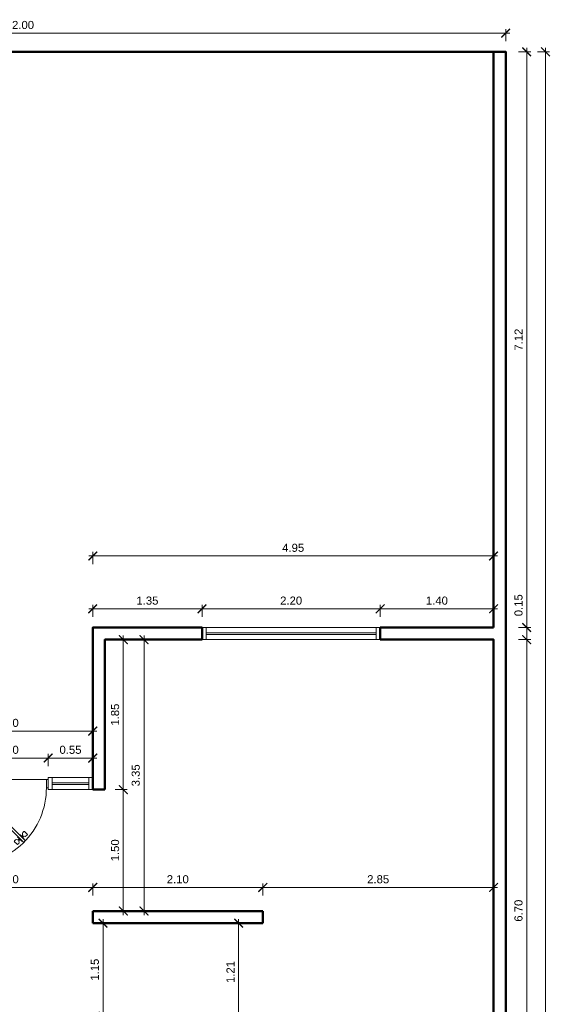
# Model space of a CAD drawing. Header units: metres. Extents: x -0.6 to 12.6, y -0.1 to 33.4.
# Tile 5 of 5: x 6 to 12.6, y 21.2 to 33.4. Entities that reach past the tile are written whole.
import ezdxf

# ---------------------------------------------------------------- set-up
doc = ezdxf.new("R2010")
doc.units = ezdxf.units.M
for name, color, linetype, lineweight in [('Cotas', 7, 'Continuous', 0), ('muro cortado', 7, 'Continuous', 50), ('puer', 7, 'Continuous', 5), ('ventanas', 7, 'Continuous', 9)]:
    doc.layers.add(name, color=color, linetype=linetype, lineweight=lineweight)
doc.styles.get("Standard").update_dxf_attribs({"font": 'arial.ttf'})
doc.dimstyles.new('Interior', dxfattribs={"dimtxt": 0.1, "dimasz": 0.108, "dimexe": 0.05, "dimexo": 0.06, "dimgap": 0.05, "dimtad": 1, "dimzin": 1, "dimdsep": 46, "dimtxsty": 'Standard', "dimblk": 'ARCHTICK', "dimcen": -0.09, "dimdle": 0.05, "dimclrd": 256, "dimclre": 256, "dimclrt": 256, "dimaunit": 1, "dimazin": 0, "dimtm": 1e-09, "dimtfac": 1, "dimtmove": 0, "dimatfit": 2, "dimldrblk": 'ARCHTICK', "dimfxl": 1, "dimfxlon": 1, "dimtolj": 1, "dimlwd": -1, "dimlwe": -1, "dimarcsym": 0})

# ---------------------------------------------------------------- blocks, each defined once
blk = doc.blocks.new('p9')
for p, q in [((0.61, -0.627), (0.619, -0.637)), ((0.573, -0.665), (0.582, -0.674))]:
    blk.add_line(p, q)
for points in [[(0, 0), (0.02, 0), (0.02, -0.093), (0, -0.093)], [(0.88, 0), (0.9, 0), (0.9, -0.093), (0.88, -0.093)]]:
    blk.add_lwpolyline(points, close=True)
for points in [[(0.02, 0), (0.88, 0)], [(0.628, -0.701), (0.02, -0.093), (0.038, -0.076), (0.646, -0.684)]]:
    blk.add_lwpolyline(points)
for points in [[(0.563, -0.636), (0.562, -0.637, 0.414214), (0.562, -0.645), (0.573, -0.655, -0.414214), (0.573, -0.665), (0.567, -0.671, -0.353366), (0.56, -0.672, 0.353366), (0.535, -0.674), (0.525, -0.684, 0.414214), (0.525, -0.693), (0.554, -0.721, 0.414214), (0.563, -0.721), (0.573, -0.712, 0.353366), (0.575, -0.687, -0.353366), (0.576, -0.68), (0.582, -0.674, -0.414214), (0.591, -0.674), (0.602, -0.685, 0.414214), (0.609, -0.685), (0.61, -0.684)], [(0.581, -0.619), (0.582, -0.618, -0.414214), (0.589, -0.618), (0.6, -0.628, 0.414214), (0.609, -0.628), (0.615, -0.622, 0.353366), (0.616, -0.616, -0.353366), (0.619, -0.591), (0.628, -0.581, -0.414214), (0.637, -0.581), (0.666, -0.609, -0.414214), (0.666, -0.619), (0.656, -0.628, -0.353366), (0.631, -0.631, 0.353366), (0.625, -0.632), (0.619, -0.638, 0.414214), (0.619, -0.647), (0.629, -0.657, -0.414214), (0.629, -0.665), (0.628, -0.666)]]:
    blk.add_lwpolyline(points, format="xyb")
blk.add_arc((0.02, -0.093), 0.86, 268.6934, 359.9895)
blk = doc.blocks.new('_ArchTick')
at = {"color": 0, "linetype": 'ByBlock', "const_width": 0.15}
blk.add_lwpolyline([(-0.5, -0.5), (0.5, 0.5)], dxfattribs=at)
blk = doc.blocks.new('*D347')
at = {"layer": 'Cotas', "transparency": 16777216}
for p, q in [((5.3, 24.271), (6.4, 24.271)), ((5.35, 24.171), (5.35, 24.321)), ((6.35, 24.171), (6.35, 24.321))]:
    blk.add_line(p, q, dxfattribs=at)
at = {"layer": 'Cotas', "transparency": 16777216, "xscale": 0.1079999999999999, "yscale": 0.1079999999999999, "zscale": 0.1079999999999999, "rotation": 180}
blk.add_blockref('_ArchTick', (5.35, 24.271), dxfattribs=at)
at = {"layer": 'Cotas', "transparency": 16777216, "xscale": 0.1079999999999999, "yscale": 0.1079999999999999, "zscale": 0.1079999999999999}
blk.add_blockref('_ArchTick', (6.35, 24.271), dxfattribs=at)
at = {"layer": 'Cotas', "transparency": 16777216, "insert": (5.85, 24.372), "char_height": 0.1, "attachment_point": 5}
blk.add_mtext('\\A1;1.00', dxfattribs=at)
blk = doc.blocks.new('*D348')
at = {"layer": 'Cotas', "transparency": 16777216}
for p, q in [((6.3, 24.271), (6.95, 24.271)), ((6.35, 24.171), (6.35, 24.321)), ((6.9, 24.171), (6.9, 24.321))]:
    blk.add_line(p, q, dxfattribs=at)
at = {"layer": 'Cotas', "transparency": 16777216, "xscale": 0.1079999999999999, "yscale": 0.1079999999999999, "zscale": 0.1079999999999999, "rotation": 180}
blk.add_blockref('_ArchTick', (6.35, 24.271), dxfattribs=at)
at = {"layer": 'Cotas', "transparency": 16777216, "xscale": 0.1079999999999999, "yscale": 0.1079999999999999, "zscale": 0.1079999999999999}
blk.add_blockref('_ArchTick', (6.9, 24.271), dxfattribs=at)
at = {"layer": 'Cotas', "transparency": 16777216, "insert": (6.625, 24.372), "char_height": 0.1, "attachment_point": 5}
blk.add_mtext('\\A1;0.55', dxfattribs=at)
blk = doc.blocks.new('*D349')
at = {"layer": 'Cotas', "transparency": 16777216}
for p, q in [((4.75, 24.604), (6.95, 24.604)), ((4.8, 24.604), (4.8, 24.554)), ((6.9, 24.604), (6.9, 24.554))]:
    blk.add_line(p, q, dxfattribs=at)
at = {"layer": 'Cotas', "transparency": 16777216, "xscale": 0.1079999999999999, "yscale": 0.1079999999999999, "zscale": 0.1079999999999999, "rotation": 180}
blk.add_blockref('_ArchTick', (4.8, 24.604), dxfattribs=at)
at = {"layer": 'Cotas', "transparency": 16777216, "xscale": 0.1079999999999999, "yscale": 0.1079999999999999, "zscale": 0.1079999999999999}
blk.add_blockref('_ArchTick', (6.9, 24.604), dxfattribs=at)
at = {"layer": 'Cotas', "transparency": 16777216, "insert": (5.85, 24.705), "char_height": 0.1, "attachment_point": 5}
blk.add_mtext('\\A1;2.10', dxfattribs=at)
blk = doc.blocks.new('*D350')
at = {"layer": 'Cotas', "transparency": 16777216}
for p, q in [((6.85, 26.115), (8.3, 26.115)), ((6.9, 26.015), (6.9, 26.165)), ((8.25, 26.015), (8.25, 26.165))]:
    blk.add_line(p, q, dxfattribs=at)
at = {"layer": 'Cotas', "transparency": 16777216, "xscale": 0.1079999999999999, "yscale": 0.1079999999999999, "zscale": 0.1079999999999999, "rotation": 180}
blk.add_blockref('_ArchTick', (6.9, 26.115), dxfattribs=at)
at = {"layer": 'Cotas', "transparency": 16777216, "xscale": 0.1079999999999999, "yscale": 0.1079999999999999, "zscale": 0.1079999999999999}
blk.add_blockref('_ArchTick', (8.25, 26.115), dxfattribs=at)
at = {"layer": 'Cotas', "transparency": 16777216, "insert": (7.575, 26.216), "char_height": 0.1, "attachment_point": 5}
blk.add_mtext('\\A1;1.35', dxfattribs=at)
blk = doc.blocks.new('*D351')
at = {"layer": 'Cotas', "transparency": 16777216}
for p, q in [((8.2, 26.115), (10.5, 26.115)), ((8.25, 26.015), (8.25, 26.165)), ((10.45, 26.015), (10.45, 26.165))]:
    blk.add_line(p, q, dxfattribs=at)
at = {"layer": 'Cotas', "transparency": 16777216, "xscale": 0.1079999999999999, "yscale": 0.1079999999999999, "zscale": 0.1079999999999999, "rotation": 180}
blk.add_blockref('_ArchTick', (8.25, 26.115), dxfattribs=at)
at = {"layer": 'Cotas', "transparency": 16777216, "xscale": 0.1079999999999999, "yscale": 0.1079999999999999, "zscale": 0.1079999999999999}
blk.add_blockref('_ArchTick', (10.45, 26.115), dxfattribs=at)
at = {"layer": 'Cotas', "transparency": 16777216, "insert": (9.35, 26.216), "char_height": 0.1, "attachment_point": 5}
blk.add_mtext('\\A1;2.20', dxfattribs=at)
blk = doc.blocks.new('*D352')
at = {"layer": 'Cotas', "transparency": 16777216}
for p, q in [((10.4, 26.115), (11.9, 26.115)), ((10.45, 26.015), (10.45, 26.165)), ((11.85, 26.015), (11.85, 26.165))]:
    blk.add_line(p, q, dxfattribs=at)
at = {"layer": 'Cotas', "transparency": 16777216, "xscale": 0.1079999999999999, "yscale": 0.1079999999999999, "zscale": 0.1079999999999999, "rotation": 180}
blk.add_blockref('_ArchTick', (10.45, 26.115), dxfattribs=at)
at = {"layer": 'Cotas', "transparency": 16777216, "xscale": 0.1079999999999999, "yscale": 0.1079999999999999, "zscale": 0.1079999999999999}
blk.add_blockref('_ArchTick', (11.85, 26.115), dxfattribs=at)
at = {"layer": 'Cotas', "transparency": 16777216, "insert": (11.15, 26.216), "char_height": 0.1, "attachment_point": 5}
blk.add_mtext('\\A1;1.40', dxfattribs=at)
blk = doc.blocks.new('*D353')
at = {"layer": 'Cotas', "transparency": 16777216}
for p, q in [((12.391, 33), (12.541, 33)), ((12.491, -0.05), (12.491, 33.05)), ((12.391, 0), (12.541, 0))]:
    blk.add_line(p, q, dxfattribs=at)
at = {"layer": 'Cotas', "transparency": 16777216, "xscale": 0.1079999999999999, "yscale": 0.1079999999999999, "zscale": 0.1079999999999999}
for p, rotation in [((12.491, 33), 90), ((12.491, 0), 270)]:
    blk.add_blockref('_ArchTick', p, dxfattribs=dict(at, rotation=rotation))
at = {"layer": 'Cotas', "transparency": 16777216, "insert": (12.39, 16.5), "char_height": 0.1, "attachment_point": 5, "rotation": 90}
blk.add_mtext('\\A1;33.00', dxfattribs=at)
blk = doc.blocks.new('*D356')
at = {"layer": 'Cotas', "transparency": 16777216}
for p, q in [((12.159, 25.734), (12.309, 25.734)), ((12.259, 18.984), (12.259, 25.784)), ((12.159, 19.034), (12.309, 19.034))]:
    blk.add_line(p, q, dxfattribs=at)
at = {"layer": 'Cotas', "transparency": 16777216, "xscale": 0.1079999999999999, "yscale": 0.1079999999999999, "zscale": 0.1079999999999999}
for p, rotation in [((12.259, 25.734), 90), ((12.259, 19.034), 270)]:
    blk.add_blockref('_ArchTick', p, dxfattribs=dict(at, rotation=rotation))
at = {"layer": 'Cotas', "transparency": 16777216, "insert": (12.158, 22.384), "char_height": 0.1, "attachment_point": 5, "rotation": 90}
blk.add_mtext('\\A1;6.70', dxfattribs=at)
blk = doc.blocks.new('*D357')
at = {"layer": 'Cotas', "transparency": 16777216}
for p, q in [((12.259, 25.684), (12.259, 25.934)), ((12.159, 25.884), (12.309, 25.884)), ((12.159, 25.734), (12.309, 25.734))]:
    blk.add_line(p, q, dxfattribs=at)
at = {"layer": 'Cotas', "transparency": 16777216, "xscale": 0.1079999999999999, "yscale": 0.1079999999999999, "zscale": 0.1079999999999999}
for p, rotation in [((12.259, 25.884), 90), ((12.259, 25.734), 270)]:
    blk.add_blockref('_ArchTick', p, dxfattribs=dict(at, rotation=rotation))
at = {"layer": 'Cotas', "transparency": 16777216, "insert": (12.158, 26.159), "char_height": 0.1, "attachment_point": 5, "rotation": 90}
blk.add_mtext('\\A1;0.15', dxfattribs=at)
blk = doc.blocks.new('*D358')
at = {"layer": 'Cotas', "transparency": 16777216}
for p, q in [((12.159, 33), (12.309, 33)), ((12.259, 25.834), (12.259, 33.05)), ((12.159, 25.884), (12.309, 25.884))]:
    blk.add_line(p, q, dxfattribs=at)
at = {"layer": 'Cotas', "transparency": 16777216, "xscale": 0.1079999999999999, "yscale": 0.1079999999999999, "zscale": 0.1079999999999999}
for p, rotation in [((12.259, 33), 90), ((12.259, 25.884), 270)]:
    blk.add_blockref('_ArchTick', p, dxfattribs=dict(at, rotation=rotation))
at = {"layer": 'Cotas', "transparency": 16777216, "insert": (12.159, 29.442), "char_height": 0.1, "attachment_point": 5, "rotation": 90}
blk.add_mtext('\\A1;7.12', dxfattribs=at)
blk = doc.blocks.new('*D359')
at = {"layer": 'Cotas', "transparency": 16777216}
for p, q in [((6.9, 26.668), (6.9, 26.818)), ((11.85, 26.668), (11.85, 26.818)), ((6.85, 26.768), (11.9, 26.768))]:
    blk.add_line(p, q, dxfattribs=at)
at = {"layer": 'Cotas', "transparency": 16777216, "xscale": 0.1079999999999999, "yscale": 0.1079999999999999, "zscale": 0.1079999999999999, "rotation": 180}
blk.add_blockref('_ArchTick', (6.9, 26.768), dxfattribs=at)
at = {"layer": 'Cotas', "transparency": 16777216, "xscale": 0.1079999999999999, "yscale": 0.1079999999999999, "zscale": 0.1079999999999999}
blk.add_blockref('_ArchTick', (11.85, 26.768), dxfattribs=at)
at = {"layer": 'Cotas', "transparency": 16777216, "insert": (9.375, 26.869), "char_height": 0.1, "attachment_point": 5}
blk.add_mtext('\\A1;4.95', dxfattribs=at)
blk = doc.blocks.new('*D363')
at = {"layer": 'Cotas', "transparency": 16777216}
for p, q in [((8.702, 20.972), (8.702, 22.28)), ((8.702, 22.23), (8.652, 22.23)), ((8.702, 21.022), (8.652, 21.022))]:
    blk.add_line(p, q, dxfattribs=at)
at = {"layer": 'Cotas', "transparency": 16777216, "xscale": 0.1079999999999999, "yscale": 0.1079999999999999, "zscale": 0.1079999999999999}
for p, rotation in [((8.702, 22.23), 90), ((8.702, 21.022), 270)]:
    blk.add_blockref('_ArchTick', p, dxfattribs=dict(at, rotation=rotation))
at = {"layer": 'Cotas', "transparency": 16777216, "insert": (8.601, 21.626), "char_height": 0.1, "attachment_point": 5, "rotation": 90}
blk.add_mtext('\\A1;1.21', dxfattribs=at)
blk = doc.blocks.new('*D364')
at = {"layer": 'Cotas', "transparency": 16777216}
for p, q in [((7.027, 21.03), (7.027, 22.28)), ((7.027, 22.23), (6.977, 22.23)), ((7.027, 21.08), (6.977, 21.08))]:
    blk.add_line(p, q, dxfattribs=at)
at = {"layer": 'Cotas', "transparency": 16777216, "xscale": 0.1079999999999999, "yscale": 0.1079999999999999, "zscale": 0.1079999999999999}
for p, rotation in [((7.027, 22.23), 90), ((7.027, 21.08), 270)]:
    blk.add_blockref('_ArchTick', p, dxfattribs=dict(at, rotation=rotation))
at = {"layer": 'Cotas', "transparency": 16777216, "insert": (6.926, 21.655), "char_height": 0.1, "attachment_point": 5, "rotation": 90}
blk.add_mtext('\\A1;1.15', dxfattribs=at)
blk = doc.blocks.new('*D377')
at = {"layer": 'Cotas', "transparency": 16777216}
for p, q in [((7.177, 25.734), (7.327, 25.734)), ((7.277, 23.83), (7.277, 25.784)), ((7.177, 23.88), (7.327, 23.88))]:
    blk.add_line(p, q, dxfattribs=at)
at = {"layer": 'Cotas', "transparency": 16777216, "xscale": 0.1079999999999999, "yscale": 0.1079999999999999, "zscale": 0.1079999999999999}
for p, rotation in [((7.277, 25.734), 90), ((7.277, 23.88), 270)]:
    blk.add_blockref('_ArchTick', p, dxfattribs=dict(at, rotation=rotation))
at = {"layer": 'Cotas', "transparency": 16777216, "insert": (7.176, 24.807), "char_height": 0.1, "attachment_point": 5, "rotation": 90}
blk.add_mtext('\\A1;1.85', dxfattribs=at)
blk = doc.blocks.new('*D378')
at = {"layer": 'Cotas', "transparency": 16777216}
for p, q in [((6.85, 22.671), (9.05, 22.671)), ((6.9, 22.571), (6.9, 22.721)), ((9, 22.571), (9, 22.721))]:
    blk.add_line(p, q, dxfattribs=at)
at = {"layer": 'Cotas', "transparency": 16777216, "xscale": 0.1079999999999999, "yscale": 0.1079999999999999, "zscale": 0.1079999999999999, "rotation": 180}
blk.add_blockref('_ArchTick', (6.9, 22.671), dxfattribs=at)
at = {"layer": 'Cotas', "transparency": 16777216, "xscale": 0.1079999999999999, "yscale": 0.1079999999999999, "zscale": 0.1079999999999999}
blk.add_blockref('_ArchTick', (9, 22.671), dxfattribs=at)
at = {"layer": 'Cotas', "transparency": 16777216, "insert": (7.95, 22.772), "char_height": 0.1, "attachment_point": 5}
blk.add_mtext('\\A1;2.10', dxfattribs=at)
blk = doc.blocks.new('*D379')
at = {"layer": 'Cotas', "transparency": 16777216}
for p, q in [((8.95, 22.671), (11.9, 22.671)), ((9, 22.571), (9, 22.721)), ((11.85, 22.619), (11.85, 22.721))]:
    blk.add_line(p, q, dxfattribs=at)
at = {"layer": 'Cotas', "transparency": 16777216, "xscale": 0.1079999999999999, "yscale": 0.1079999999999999, "zscale": 0.1079999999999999, "rotation": 180}
blk.add_blockref('_ArchTick', (9, 22.671), dxfattribs=at)
at = {"layer": 'Cotas', "transparency": 16777216, "xscale": 0.1079999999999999, "yscale": 0.1079999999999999, "zscale": 0.1079999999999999}
blk.add_blockref('_ArchTick', (11.85, 22.671), dxfattribs=at)
at = {"layer": 'Cotas', "transparency": 16777216, "insert": (10.425, 22.772), "char_height": 0.1, "attachment_point": 5}
blk.add_mtext('\\A1;2.85', dxfattribs=at)
blk = doc.blocks.new('*D380')
at = {"layer": 'Cotas', "transparency": 16777216}
for p, q in [((4.8, 22.77), (4.8, 22.621)), ((4.75, 22.671), (6.95, 22.671)), ((6.9, 22.571), (6.9, 22.721))]:
    blk.add_line(p, q, dxfattribs=at)
at = {"layer": 'Cotas', "transparency": 16777216, "xscale": 0.1079999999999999, "yscale": 0.1079999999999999, "zscale": 0.1079999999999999, "rotation": 180}
blk.add_blockref('_ArchTick', (4.8, 22.671), dxfattribs=at)
at = {"layer": 'Cotas', "transparency": 16777216, "xscale": 0.1079999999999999, "yscale": 0.1079999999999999, "zscale": 0.1079999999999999}
blk.add_blockref('_ArchTick', (6.9, 22.671), dxfattribs=at)
at = {"layer": 'Cotas', "transparency": 16777216, "insert": (5.85, 22.772), "char_height": 0.1, "attachment_point": 5}
blk.add_mtext('\\A1;2.10', dxfattribs=at)
blk = doc.blocks.new('*D383')
at = {"layer": 'Cotas', "transparency": 16777216}
for p, q in [((7.177, 23.88), (7.327, 23.88)), ((7.277, 23.93), (7.277, 22.33)), ((7.177, 22.38), (7.327, 22.38))]:
    blk.add_line(p, q, dxfattribs=at)
at = {"layer": 'Cotas', "transparency": 16777216, "xscale": 0.1079999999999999, "yscale": 0.1079999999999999, "zscale": 0.1079999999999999}
for p, rotation in [((7.277, 23.88), 90), ((7.277, 22.38), 270)]:
    blk.add_blockref('_ArchTick', p, dxfattribs=dict(at, rotation=rotation))
at = {"layer": 'Cotas', "transparency": 16777216, "insert": (7.176, 23.13), "char_height": 0.1, "attachment_point": 5, "rotation": 90}
blk.add_mtext('\\A1;1.50', dxfattribs=at)
blk = doc.blocks.new('*D384')
at = {"layer": 'Cotas', "transparency": 16777216}
for p, q in [((7.633, 25.734), (7.483, 25.734)), ((7.533, 25.784), (7.533, 22.33)), ((7.633, 22.38), (7.483, 22.38))]:
    blk.add_line(p, q, dxfattribs=at)
at = {"layer": 'Cotas', "transparency": 16777216, "xscale": 0.1079999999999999, "yscale": 0.1079999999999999, "zscale": 0.1079999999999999}
for p, rotation in [((7.533, 25.734), 90), ((7.533, 22.38), 270)]:
    blk.add_blockref('_ArchTick', p, dxfattribs=dict(at, rotation=rotation))
at = {"layer": 'Cotas', "transparency": 16777216, "insert": (7.431, 24.057), "char_height": 0.1, "attachment_point": 5, "rotation": 90}
blk.add_mtext('\\A1;3.35', dxfattribs=at)
blk = doc.blocks.new('*D385')
at = {"layer": 'Cotas', "transparency": 16777216}
for p, q in [((-0.05, 33.23), (12.05, 33.23)), ((0, 33.13), (0, 33.28)), ((12, 33.13), (12, 33.28))]:
    blk.add_line(p, q, dxfattribs=at)
at = {"layer": 'Cotas', "transparency": 16777216, "xscale": 0.1079999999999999, "yscale": 0.1079999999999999, "zscale": 0.1079999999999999, "rotation": 180}
blk.add_blockref('_ArchTick', (0, 33.23), dxfattribs=at)
at = {"layer": 'Cotas', "transparency": 16777216, "xscale": 0.1079999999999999, "yscale": 0.1079999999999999, "zscale": 0.1079999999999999}
blk.add_blockref('_ArchTick', (12, 33.23), dxfattribs=at)
at = {"layer": 'Cotas', "transparency": 16777216, "insert": (6, 33.331), "char_height": 0.1, "attachment_point": 5}
blk.add_mtext('\\A1;12.00', dxfattribs=at)

msp = doc.modelspace()

# ---------------------------------------------------------------- linework, layer by layer
at = {"layer": 'muro cortado'}
msp.add_lwpolyline([(0, 0), (12, 0), (12, 33), (0, 33)], close=True, dxfattribs=at)
for points in [[(11.85, 25.884), (11.85, 33)], [(6.9, 23.88), (6.9, 25.884), (8.25, 25.884)], [(8.25, 25.734), (8.25, 25.884)], [(10.45, 25.884), (11.85, 25.884)], [(10.45, 25.734), (10.45, 25.884)], [(12, 25.884), (12, 21.374), (12, 21.374)], [(7.05, 23.88), (7.05, 25.734), (8.25, 25.734)], [(7.05, 25.734), (8.25, 25.734)], [(10.45, 25.734), (11.85, 25.734), (11.85, 21.524)], [(10.45, 25.734), (11.85, 25.734)], [(11.85, 19.034), (11.85, 25.734)], [(7.05, 23.88), (6.9, 23.88)], [(6.9, 22.23), (6.9, 22.38)], [(6.9, 22.38), (9, 22.38)], [(9, 22.38), (9, 22.23)], [(6.9, 22.23), (9, 22.23)]]:
    msp.add_lwpolyline(points, dxfattribs=at)
at = {"layer": 'ventanas'}
for points in [[(8.25, 25.734), (8.3, 25.734), (8.3, 25.884), (8.25, 25.884)], [(8.3, 25.884), (10.4, 25.884), (10.4, 25.734), (8.3, 25.734)], [(8.3, 25.799), (10.4, 25.799), (10.4, 25.819), (8.3, 25.819)], [(10.45, 25.734), (10.4, 25.734), (10.4, 25.884), (10.45, 25.884)], [(6.35, 24.03), (6.4, 24.03), (6.4, 23.88), (6.35, 23.88)], [(6.85, 23.88), (6.4, 23.88), (6.4, 24.03), (6.85, 24.03)], [(6.9, 24.03), (6.85, 24.03), (6.85, 23.88), (6.9, 23.88)], [(6.85, 23.965), (6.4, 23.965), (6.4, 23.945), (6.85, 23.945)]]:
    msp.add_lwpolyline(points, close=True, dxfattribs=at)

# ---------------------------------------------------------------- block references
at = {"layer": 'puer', "xscale": 1.111111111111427, "yscale": 1.111111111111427, "zscale": 1.111111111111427}
msp.add_blockref('p9', (5.35, 24.007), dxfattribs=at)

# ---------------------------------------------------------------- dimensions: what is measured, and where the dimension line sits
at = {"layer": 'Cotas', "color": 9}
dim = msp.add_linear_dim(base=(12, 33.23), p1=(0, 33), p2=(12, 33), dimstyle='Interior', override={"dimfxl": 0.1}, dxfattribs=at)
dim.commit()
dim.dimension.update_dxf_attribs({"geometry": '*D385', "text_midpoint": (6, 33.331)})
at = {"layer": 'Cotas'}
for base, p1, p2, override, picture, middle in [((12.259, 33), (11.85, 25.884), (11.85, 33), {"dimtmove": 1, "dimfxl": 0.1}, '*D358', (12.159, 29.442)), ((12.491, 33), (12, 0), (12, 33), {"dimfxl": 0.1}, '*D353', (12.39, 16.5)), ((7.277, 25.734), (7.05, 23.88), (7.05, 25.734), {"dimfxl": 0.1}, '*D377', (7.176, 24.807)), ((12.259, 25.734), (11.85, 19.034), (11.85, 25.734), {"dimtmove": 1, "dimfxl": 0.1}, '*D356', (12.158, 22.384)), ((7.027, 22.23), (7.05, 21.08), (7.027, 22.23), {"dimfxl": 0.1}, '*D364', (6.926, 21.655)), ((8.702, 22.23), (8.715, 21.022), (8.715, 22.23), {"dimfxl": 0.1}, '*D363', (8.601, 21.626))]:
    dim = msp.add_linear_dim(base=base, p1=p1, p2=p2, angle=270, dimstyle='Interior', override=override, dxfattribs=at)
    dim.commit()
    dim.dimension.update_dxf_attribs({"geometry": picture, "text_midpoint": middle})
for base, p1, p2, override, picture, middle in [((11.85, 26.768), (6.9, 25.884), (11.85, 25.884), {"dimfxl": 0.1}, '*D359', (9.375, 26.869)), ((8.25, 26.115), (6.9, 25.884), (8.25, 25.884), {"dimfxl": 0.1}, '*D350', (7.575, 26.216)), ((10.45, 26.115), (8.25, 25.884), (10.45, 25.884), {"dimtmove": 1, "dimfxl": 0.1}, '*D351', (9.35, 26.216)), ((11.85, 26.115), (10.45, 25.884), (11.85, 25.884), {"dimtmove": 1, "dimfxl": 0.1}, '*D352', (11.15, 26.216)), ((6.9, 24.604), (4.8, 24.648), (6.9, 24.648), {"dimfxl": 0.1}, '*D349', (5.85, 24.705)), ((6.35, 24.271), (5.35, 24.03), (6.35, 24.03), {"dimtmove": 1, "dimfxl": 0.1}, '*D347', (5.85, 24.372)), ((6.9, 24.271), (6.35, 24.03), (6.9, 24.03), {"dimtmove": 1, "dimfxl": 0.1}, '*D348', (6.625, 24.372)), ((6.9, 22.671), (4.8, 22.83), (6.9, 22.38), {"dimfxl": 0.1}, '*D380', (5.85, 22.772)), ((9, 22.671), (6.9, 22.38), (9, 22.38), {"dimfxl": 0.1}, '*D378', (7.95, 22.772)), ((11.85, 22.671), (9, 22.38), (11.85, 22.559), {"dimtmove": 1, "dimfxl": 0.1}, '*D379', (10.425, 22.772))]:
    dim = msp.add_linear_dim(base=base, p1=p1, p2=p2, dimstyle='Interior', override=override, dxfattribs=at)
    dim.commit()
    dim.dimension.update_dxf_attribs({"geometry": picture, "text_midpoint": middle})
dim = msp.add_linear_dim(base=(12.259, 25.884), p1=(11.85, 25.734), p2=(11.85, 25.884), angle=270, dimstyle='Interior', override={"dimtmove": 1, "dimfxl": 0.1}, dxfattribs=at)
dim.commit()
dim.dimension.update_dxf_attribs({"geometry": '*D357', "text_midpoint": (12.259, 26.159), "dimtype": 160})
at = {"layer": 'Cotas', "color": 9}
for base, p1, p2, picture, middle in [((7.533, 22.38), (8.096, 25.734), (8.096, 22.38), '*D384', (7.431, 24.057)), ((7.277, 22.38), (7.05, 23.88), (7.05, 22.38), '*D383', (7.176, 23.13))]:
    dim = msp.add_linear_dim(base=base, p1=p1, p2=p2, angle=270, dimstyle='Interior', override={"dimfxl": 0.1}, dxfattribs=at)
    dim.commit()
    dim.dimension.update_dxf_attribs({"geometry": picture, "text_midpoint": middle})

doc.saveas('drawing.dxf')
